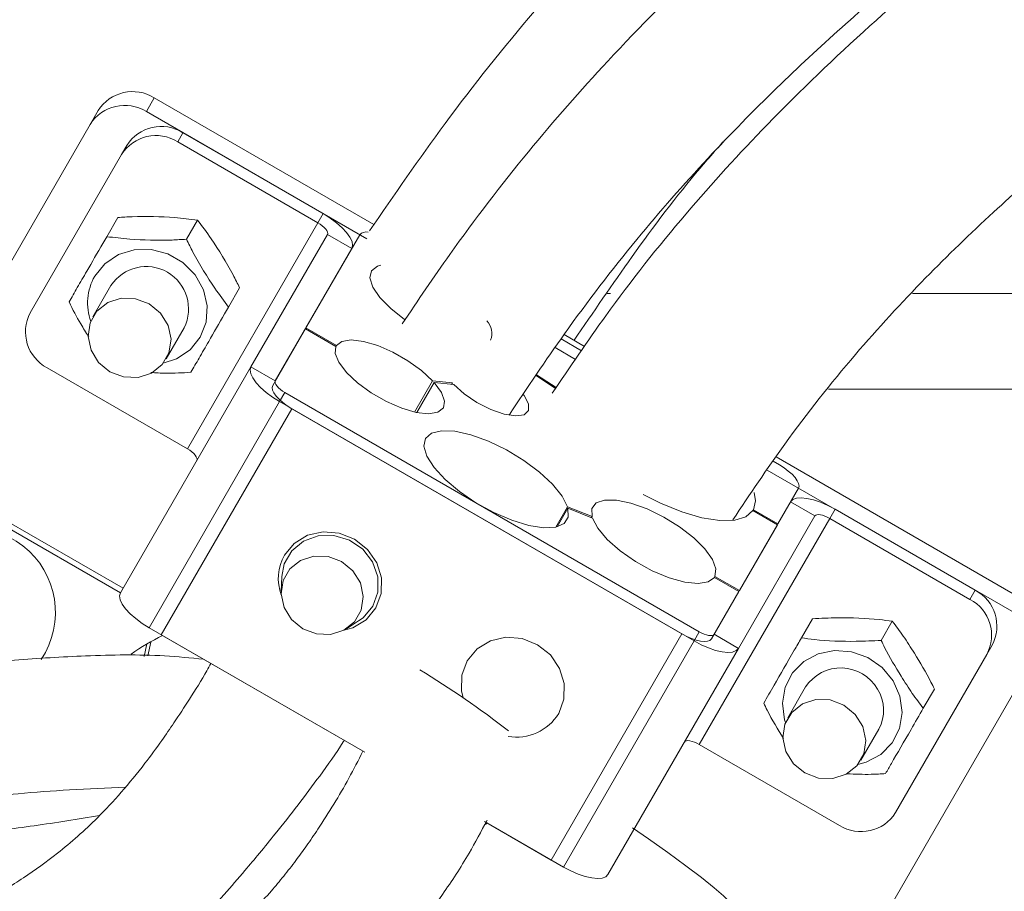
# Model space of a CAD drawing. Header units: millimetres. Extents: x 0 to 8410, y 0 to 5940.
# Tile 22 of 256: x 1279 to 1348, y 1627 to 1689. Entities that reach past the tile are written whole.
import ezdxf

# ---------------------------------------------------------------- set-up
doc = ezdxf.new("R2010")
doc.units = ezdxf.units.MM
doc.header["$LTSCALE"] = 10
doc.styles.add('SLDTEXTSTYLE0', font='TXT', dxfattribs={"width": 0.605})
doc.dimstyles.new('SLDDIMSTYLE0', dxfattribs={"dimtxt": 50, "dimasz": 50, "dimexe": 0, "dimexo": 0.0625, "dimgap": 12.5, "dimtad": 1, "dimtoh": 1, "dimdec": 1, "dimrnd": 1e-09, "dimzin": 12, "dimdsep": 46, "dimtxsty": 'SLDTEXTSTYLE0', "dimsah": 1, "dimcen": 0.09, "dimadec": 0, "dimazin": 0, "dimtfac": 1, "dimtofl": 0, "dimtmove": 0, "dimatfit": 3, "dimfxl": 0, "dimfrac": 2, "dimtolj": 1, "dimtzin": 12, "dimarcsym": 0})

# ---------------------------------------------------------------- blocks, each defined once
blk = doc.blocks.new('*D2')
at = {"color": 7, "linetype": 'Continuous', "lineweight": 0}
for p, q in [((1441.191, 1878.045), (1441.191, 1213.399)), ((1266.191, 1248.388), (1266.191, 1213.399)), ((1441.191, 1228.399), (1266.191, 1228.399))]:
    blk.add_line(p, q, dxfattribs=at)
for points in [[(1266.191, 1228.399), (1316.191, 1220.899), (1316.191, 1235.899)], [(1441.191, 1228.399), (1391.191, 1235.899), (1391.191, 1220.899)]]:
    blk.add_solid(points, dxfattribs=at)
at = {"color": 7, "linetype": 'Continuous', "lineweight": 0, "insert": (1296.403, 1292.852), "char_height": 50, "attachment_point": 1, "style": 'SLDTEXTSTYLE0'}
blk.add_mtext('175', dxfattribs=at)
blk = doc.blocks.new('*D8')
at = {"color": 7, "linetype": 'Continuous', "lineweight": 0}
for p, q in [((1441.191, 1878.045), (715.539, 1878.045)), ((730.539, 1878.045), (730.539, 1383.045)), ((1102.292, 1383.045), (715.539, 1383.045))]:
    blk.add_line(p, q, dxfattribs=at)
for points in [[(730.539, 1878.045), (723.039, 1828.045), (738.039, 1828.045)], [(730.539, 1383.045), (738.039, 1433.045), (723.039, 1433.045)]]:
    blk.add_solid(points, dxfattribs=at)
at = {"color": 7, "linetype": 'Continuous', "lineweight": 0, "insert": (666.086, 1573.257), "char_height": 50, "attachment_point": 1, "rotation": 90, "style": 'SLDTEXTSTYLE0'}
blk.add_mtext('495', dxfattribs=at)
blk = doc.blocks.new('*D9')
at = {"color": 7, "linetype": 'Continuous', "lineweight": 0}
for p, q in [((1441.191, 3305.045), (615.539, 3305.045)), ((630.539, 3305.045), (630.539, 1383.045)), ((1102.292, 1383.045), (615.539, 1383.045))]:
    blk.add_line(p, q, dxfattribs=at)
for points in [[(630.539, 3305.045), (623.039, 3255.045), (638.039, 3255.045)], [(630.539, 1383.045), (638.039, 1433.045), (623.039, 1433.045)]]:
    blk.add_solid(points, dxfattribs=at)
at = {"color": 7, "linetype": 'Continuous', "lineweight": 0, "insert": (566.086, 2267.661), "char_height": 50, "attachment_point": 1, "rotation": 90, "style": 'SLDTEXTSTYLE0'}
blk.add_mtext('1922', dxfattribs=at)

msp = doc.modelspace()

# ---------------------------------------------------------------- linework, layer by layer
at = {"color": 8, "linetype": 'Continuous', "lineweight": 0}
for p, q in [((1287.519414, 1682.878152), (1288.081324, 1683.851406)), ((1290.117491, 1681.378141), (1289.742883, 1680.729315)), ((1299.702175, 1674.979314), (1300.076783, 1675.628141)), ((1299.702175, 1674.979314), (1290.430337, 1658.920005)), ((1302.112948, 1673.154876), (1300.380897, 1674.154893)), ((1320.254993, 1669.954613), (1320.495915, 1669.954613)), ((1341.952648, 1669.954613), (1382.276025, 1669.954613)), ((1294.949103, 1664.746747), (1296.681153, 1663.74673)), ((1385.51477, 1663.163349), (1335.987482, 1663.163349)), ((1296.985268, 1662.273482), (1287.713431, 1646.214172)), ((1297.359874, 1662.922308), (1296.985268, 1662.273482)), ((1288.579455, 1645.714179), (1297.851294, 1661.773488)), ((1269.845312, 1658.265695), (1285.866782, 1649.01571)), ((1269.658009, 1657.941267), (1285.679478, 1648.691282)), ((1335.021917, 1654.154882), (1333.289865, 1655.154899)), ((1336.44985, 1654.628143), (1336.075242, 1653.979317)), ((1336.075242, 1653.979317), (1326.803405, 1637.920007)), ((1346.034538, 1648.229316), (1346.409138, 1648.878142)), ((1316.292267, 1629.714191), (1325.564109, 1645.773486)), ((1326.430131, 1645.273492), (1326.804738, 1645.922318)), ((1327.858068, 1645.746753), (1329.590116, 1644.746736)), ((1287.555354, 1645.06115), (1287.364822, 1644.177899)), ((1287.623307, 1644.212112), (1287.829332, 1645.176962)), ((1326.430131, 1645.273492), (1317.158293, 1629.214183))]:
    msp.add_line(p, q, dxfattribs=at)
at = {"color": 7, "linetype": 'Continuous', "lineweight": 0}
for p, q in [((1303.678915, 1674.846128), (1288.081324, 1683.851406)), ((1283.530561, 1681.969241), (1284.092473, 1682.942495)), ((1303.193197, 1673.828885), (1287.519414, 1682.878152)), ((1283.530561, 1681.969241), (1269.845312, 1658.265695)), ((1290.117491, 1681.378141), (1300.076783, 1675.628141)), ((1285.754032, 1679.820404), (1286.128638, 1680.46926)), ((1289.742883, 1680.729315), (1299.702175, 1674.979314)), ((1328.151937, 1680.307493), (1328.485858, 1680.728629)), ((1285.754032, 1679.820404), (1279.263745, 1668.578908)), ((1284.698006, 1673.991308), (1285.486445, 1675.35694)), ((1290.366407, 1673.809275), (1291.154846, 1675.174907)), ((1300.380897, 1674.154893), (1294.949103, 1664.746747)), ((1298.855979, 1667.513654), (1302.67486, 1674.12813)), ((1302.112948, 1673.154876), (1296.681153, 1663.74673)), ((1284.999013, 1670.512691), (1283.725351, 1668.306634)), ((1293.358259, 1668.991313), (1294.146698, 1670.356944)), ((1288.921503, 1665.306643), (1290.195165, 1667.51267)), ((1296.493851, 1663.422331), (1298.818517, 1667.448774)), ((1298.818517, 1667.448774), (1300.984565, 1666.198209)), ((1298.855979, 1667.513654), (1301.022027, 1666.263089)), ((1316.984899, 1666.731343), (1318.444386, 1665.888712)), ((1318.658166, 1666.197852), (1317.196809, 1667.041555)), ((1301.022027, 1666.263089), (1300.984565, 1666.198209)), ((1318.016827, 1665.270463), (1316.561084, 1666.110918)), ((1280.471045, 1664.670006), (1290.430337, 1658.920005)), ((1294.949103, 1664.746747), (1285.677263, 1648.687437)), ((1306.571409, 1661.537126), (1307.852048, 1663.755253)), ((1307.852048, 1663.755253), (1309.260219, 1663.602725)), ((1315.204859, 1664.125547), (1316.593207, 1663.211838)), ((1315.247565, 1664.188072), (1316.636279, 1663.274124)), ((1306.727711, 1661.502853), (1307.959873, 1663.637027)), ((1307.959873, 1663.637027), (1309.36804, 1663.484499)), ((1309.260219, 1663.602725), (1309.202321, 1663.50244)), ((1296.985268, 1662.273482), (1326.430131, 1645.273492)), ((1297.359874, 1662.922308), (1326.804738, 1645.922318)), ((1325.564109, 1645.773486), (1297.851294, 1661.773488)), ((1349.569131, 1648.351386), (1332.257461, 1658.346281)), ((1349.007215, 1647.378132), (1331.619751, 1657.416806)), ((1332.044888, 1658.036456), (1332.49433, 1657.776967)), ((1333.851773, 1656.128153), (1332.390804, 1653.597668)), ((1316.606037, 1653.361008), (1317.436017, 1654.798582)), ((1316.704292, 1653.38479), (1317.464553, 1654.701576)), ((1317.436017, 1654.798582), (1319.18662, 1654.104784)), ((1317.464553, 1654.701576), (1319.215156, 1654.007808)), ((1327.858068, 1645.746753), (1333.289865, 1655.154899)), ((1330.620747, 1654.533103), (1330.658208, 1654.597983)), ((1330.658208, 1654.597983), (1332.390804, 1653.597668)), ((1336.44985, 1654.628143), (1346.409138, 1648.878142)), ((1319.18662, 1654.104784), (1319.146369, 1654.035077)), ((1329.590116, 1644.746736), (1335.021917, 1654.154882)), ((1330.620747, 1654.533103), (1332.35335, 1653.532788)), ((1336.075242, 1653.979317), (1346.034538, 1648.229316)), ((1332.35335, 1653.532788), (1329.653356, 1648.856268)), ((1297.141267, 1649.84186), (1297.098562, 1648.816005)), ((1327.882979, 1649.791882), (1327.92044, 1649.856761)), ((1327.882979, 1649.791882), (1329.615895, 1648.791388)), ((1327.92044, 1649.856761), (1329.653356, 1648.856268)), ((1329.615895, 1648.791388), (1327.670764, 1645.422325)), ((1287.713431, 1646.214172), (1303.039435, 1637.365714)), ((1301.728587, 1646.142856), (1302.595656, 1646.692768)), ((1334.061455, 1645.491317), (1334.84989, 1646.856949)), ((1339.729857, 1645.309285), (1340.518292, 1646.674887)), ((1303.039435, 1637.365714), (1288.579455, 1645.714179)), ((1347.616445, 1644.96924), (1347.241837, 1644.320414)), ((1329.590116, 1644.746736), (1320.318282, 1628.687442)), ((1347.241837, 1644.320414), (1340.751547, 1633.078888)), ((1336.529266, 1619.765699), (1350.214515, 1643.469259)), ((1334.362458, 1642.012671), (1333.088796, 1639.806643)), ((1342.721704, 1640.491322), (1343.510147, 1641.856924)), ((1338.284951, 1636.806622), (1339.558612, 1639.01268)), ((1326.803405, 1637.920007), (1336.762693, 1632.170007)), ((1316.292267, 1629.714191), (1311.550863, 1632.451639)), ((1311.550863, 1632.451639), (1317.158293, 1629.214183))]:
    msp.add_line(p, q, dxfattribs=at)
at = {"color": 7, "linetype": 'Continuous', "lineweight": 0, "flags": 128}
for points in [[(1300.076783, 1675.628141), (1300.572846, 1675.316796), (1301.028252, 1674.98003), (1301.425498, 1674.630776), (1301.749319, 1674.282417), (1301.987275, 1673.948392), (1302.130215, 1673.641518), (1302.17265, 1673.373565), (1302.112948, 1673.154876)], [(1299.702175, 1674.979314), (1299.867529, 1674.875513), (1300.019331, 1674.763277), (1300.151747, 1674.64684), (1300.259687, 1674.53073), (1300.339006, 1674.419388), (1300.386652, 1674.317107), (1300.400797, 1674.227789), (1300.380897, 1674.154893)], [(1305.89173, 1668.085173), (1305.859633, 1668.107644), (1304.878142, 1668.881014), (1304.105628, 1669.669584), (1303.598653, 1670.415625), (1303.394329, 1671.064481), (1303.507618, 1671.568707), (1303.930227, 1671.891317), (1304.18887, 1671.965614)], [(1287.714202, 1669.215515), (1286.741733, 1669.583276), (1285.718812, 1669.616118), (1284.768814, 1669.310108), (1284.006327, 1668.702141), (1283.523315, 1667.86553), (1283.378038, 1666.901216), (1283.58802, 1665.925488), (1284.12793, 1665.056035), (1284.93265, 1664.397732), (1285.905119, 1664.029971), (1286.928041, 1663.997129), (1287.878038, 1664.303139), (1288.640527, 1664.911106), (1289.123537, 1665.747717), (1289.268814, 1666.712031), (1289.058834, 1667.687759), (1288.518922, 1668.557212), (1287.714202, 1669.215515)], [(1301.022027, 1666.263089), (1301.418654, 1666.555748), (1302.077088, 1666.653708), (1302.946541, 1666.54937), (1303.959943, 1666.25078), (1305.039134, 1665.781006), (1306.100868, 1665.176258), (1307.063252, 1664.483205), (1307.852048, 1663.755253)], [(1307.959873, 1663.637027), (1308.477372, 1662.928507), (1308.703158, 1662.307784), (1308.619253, 1661.824242), (1308.232337, 1661.516384), (1307.573214, 1661.408708), (1306.694347, 1661.509827), (1305.665702, 1661.811635), (1304.569166, 1662.290141), (1303.492024, 1662.907228), (1302.520025, 1663.613811), (1301.730543, 1664.353594), (1301.186427, 1665.067747), (1300.930992, 1665.699378), (1300.984565, 1666.198209)], [(1294.949103, 1664.746747), (1294.8894, 1664.528057), (1294.931836, 1664.260105), (1295.074778, 1663.95323), (1295.31273, 1663.619206), (1295.636553, 1663.270846), (1296.033801, 1662.921593), (1296.489205, 1662.584827), (1296.985268, 1662.273482)], [(1296.681153, 1663.74673), (1296.661252, 1663.673833), (1296.675397, 1663.584516), (1296.723045, 1663.482234), (1296.802362, 1663.370893), (1296.910303, 1663.254783), (1297.04272, 1663.138345), (1297.194522, 1663.02611), (1297.359874, 1662.922308)], [(1297.851294, 1661.773488), (1297.520585, 1661.981032), (1297.216982, 1662.205562), (1296.952151, 1662.438408), (1296.736268, 1662.670627), (1296.577632, 1662.89331), (1296.482339, 1663.097903), (1296.454048, 1663.276509), (1296.493851, 1663.422331)], [(1314.303379, 1662.778661), (1314.361527, 1662.701503), (1314.676642, 1662.108049), (1314.675562, 1661.639765), (1314.358402, 1661.346421), (1313.758891, 1661.259279), (1312.940802, 1661.387548), (1311.991148, 1661.717609), (1311.010938, 1662.214384), (1310.104426, 1662.824974), (1309.36804, 1663.484499)], [(1317.464553, 1654.701576), (1317.489538, 1654.078558), (1317.196905, 1653.622136), (1316.604849, 1653.36074), (1315.750155, 1653.310612), (1314.685948, 1653.474823), (1313.478365, 1653.843209), (1312.202457, 1654.392883), (1310.937524, 1655.089632), (1309.762176, 1655.890212), (1308.749467, 1656.744823), (1307.962328, 1657.600358), (1307.449683, 1658.40368), (1307.243395, 1659.104839), (1307.356283, 1659.660235), (1307.781331, 1660.035387), (1308.49212, 1660.206959), (1309.44448, 1660.164312), (1310.579218, 1659.910068), (1311.825812, 1659.460053), (1313.106786, 1658.842221), (1314.342532, 1658.094958), (1315.456245, 1657.264725), (1316.378709, 1656.40311), (1317.052591, 1655.563668), (1317.436017, 1654.798582)], [(1290.430337, 1658.920005), (1290.595692, 1658.816233), (1290.747493, 1658.703968), (1290.879909, 1658.58756), (1290.987849, 1658.471421), (1291.067168, 1658.360079), (1291.114814, 1658.257798), (1291.128959, 1658.16848), (1291.109059, 1658.095584)], [(1332.49433, 1657.776967), (1332.825038, 1657.569424), (1333.128642, 1657.344893), (1333.393473, 1657.112047), (1333.609354, 1656.879828), (1333.767991, 1656.657145), (1333.863284, 1656.452552), (1333.891574, 1656.273946), (1333.851773, 1656.128153)], [(1319.18662, 1654.104784), (1319.177154, 1654.672876), (1319.480114, 1655.073956), (1320.073966, 1655.279562), (1320.9165, 1655.275062), (1321.94782, 1655.060813), (1323.094629, 1654.651985), (1324.275397, 1654.077664), (1325.406197, 1653.378681), (1326.406654, 1652.604714), (1327.20565, 1651.81081), (1327.746387, 1651.053354), (1327.990435, 1650.3862), (1327.92044, 1649.856761)], [(1330.620747, 1654.533103), (1330.120291, 1654.083774), (1329.320352, 1653.844372), (1328.258823, 1653.826252), (1326.985992, 1654.030249), (1325.56216, 1654.446736), (1324.054774, 1655.055925), (1322.828855, 1655.667171)], [(1330.695521, 1655.814961), (1330.797773, 1655.233816), (1330.658208, 1654.597983)], [(1333.289865, 1655.154899), (1333.449405, 1655.315921), (1333.702665, 1655.413166), (1334.0399, 1655.442789), (1334.448155, 1655.403748), (1334.911737, 1655.297473), (1335.412834, 1655.128077), (1335.932191, 1654.902086), (1336.44985, 1654.628143)], [(1327.882979, 1649.791882), (1327.448215, 1649.462119), (1326.727033, 1649.343863), (1325.772732, 1649.445787), (1324.655834, 1649.76041), (1323.458876, 1650.264457), (1322.270308, 1650.920704), (1321.17797, 1651.680634), (1320.262581, 1652.488098), (1319.591783, 1653.283403), (1319.215156, 1654.007808)], [(1335.021917, 1654.154882), (1335.075099, 1654.208556), (1335.159514, 1654.240981), (1335.271928, 1654.250846), (1335.408013, 1654.237822), (1335.562538, 1654.202417), (1335.729573, 1654.145941), (1335.902687, 1654.070601), (1336.075242, 1653.979317)], [(1303.60768, 1647.743836), (1303.970296, 1648.751185), (1303.965151, 1649.838999), (1303.592801, 1650.889442), (1302.893601, 1651.788607), (1301.943317, 1652.439133), (1300.844923, 1652.770475), (1299.717456, 1652.746752), (1298.683084, 1652.370498), (1297.853909, 1651.682541), (1297.319775, 1650.757388), (1297.141267, 1649.84186)], [(1297.328995, 1651.368842), (1298.025161, 1652.207539), (1298.971079, 1652.780637), (1300.074153, 1653.03199), (1301.226411, 1652.93698), (1302.31506, 1652.504966), (1303.233534, 1651.778177), (1303.891931, 1650.827781), (1304.225799, 1649.746821), (1304.202452, 1648.641095), (1303.824186, 1647.618845), (1303.128019, 1646.780119), (1302.182104, 1646.20705), (1301.487509, 1646.006808)], [(1301.392022, 1650.90619), (1300.428945, 1651.270405), (1299.415905, 1651.302949), (1298.475087, 1650.999889), (1297.719966, 1650.397793), (1297.241619, 1649.569258), (1297.097746, 1648.614243), (1297.305697, 1647.647962), (1297.840394, 1646.786913), (1298.637342, 1646.134958), (1299.600415, 1645.770744), (1300.613455, 1645.738229), (1301.554274, 1646.041289), (1302.309397, 1646.643386), (1302.787743, 1647.47189), (1302.931614, 1648.426905), (1302.723665, 1649.393216), (1302.188966, 1650.254265), (1301.392022, 1650.90619)], [(1285.677263, 1648.687437), (1285.617562, 1648.468748), (1285.659997, 1648.200825), (1285.802938, 1647.893921), (1286.040893, 1647.559896), (1286.364715, 1647.211567), (1286.761962, 1646.862284), (1287.217367, 1646.525517), (1287.713431, 1646.214172)], [(1302.595656, 1646.692768), (1302.916597, 1646.92612), (1303.60768, 1647.743836)], [(1310.029197, 1641.230449), (1309.917766, 1641.740844), (1309.941109, 1642.84657), (1310.319375, 1643.868849), (1311.015542, 1644.707546), (1311.961457, 1645.280645), (1313.064534, 1645.531968), (1314.216792, 1645.436988), (1315.305441, 1645.004943), (1316.223916, 1644.278184), (1316.882312, 1643.327788), (1317.21618, 1642.246828), (1317.192834, 1641.141102), (1316.814568, 1640.118823), (1316.814568, 1640.118823)], [(1327.670764, 1645.422325), (1327.5644, 1645.314947), (1327.395566, 1645.250127), (1327.170741, 1645.230368), (1326.898571, 1645.256415), (1326.589517, 1645.327255), (1326.255448, 1645.440176), (1325.909212, 1645.590857), (1325.564109, 1645.773486)], [(1326.804738, 1645.922318), (1326.97729, 1645.831004), (1327.150412, 1645.755664), (1327.317443, 1645.699218), (1327.471971, 1645.663783), (1327.608056, 1645.65076), (1327.720467, 1645.660654), (1327.804886, 1645.693049), (1327.858068, 1645.746753)], [(1326.430131, 1645.273492), (1326.94779, 1644.999549), (1327.467147, 1644.773528), (1327.968243, 1644.604162), (1328.43183, 1644.497887), (1328.840081, 1644.458816), (1329.177316, 1644.488469), (1329.430576, 1644.585684), (1329.590116, 1644.746736)], [(1337.077651, 1640.715525), (1336.105179, 1641.083285), (1335.082259, 1641.116128), (1334.132265, 1640.810117), (1333.369773, 1640.20215), (1332.886767, 1639.365539), (1332.741488, 1638.401225), (1332.951467, 1637.425497), (1333.491381, 1636.556044), (1334.296096, 1635.897741), (1335.268568, 1635.52998), (1336.291488, 1635.497138), (1337.241489, 1635.803148), (1338.003974, 1636.411116), (1338.486988, 1637.247727), (1338.632259, 1638.21204), (1338.42228, 1639.187768), (1337.882373, 1640.057221), (1337.077651, 1640.715525)], [(1325.750075, 1638.095603), (1325.803257, 1638.149277), (1325.887676, 1638.181672), (1326.000087, 1638.191566), (1326.136172, 1638.178542), (1326.2907, 1638.143108), (1326.457731, 1638.086662), (1326.630853, 1638.011322), (1326.803405, 1637.920007)], [(1322.068412, 1631.998256), (1323.205002, 1631.215647), (1324.582323, 1630.241156), (1325.854864, 1629.310906), (1326.967016, 1628.465563), (1327.870168, 1627.742052), (1328.52485, 1627.172023), (1328.902449, 1626.780376), (1328.986462, 1626.584217), (1328.984771, 1626.581937)], [(1317.158293, 1629.214183), (1317.675952, 1628.940255), (1318.195306, 1628.714249), (1318.696406, 1628.544852), (1319.159992, 1628.438592), (1319.568246, 1628.399521), (1319.905478, 1628.429175), (1320.158735, 1628.52639), (1320.318282, 1628.687442)]]:
    msp.add_lwpolyline(points, dxfattribs=at)
at = {"color": 8, "linetype": 'Continuous', "lineweight": 0, "flags": 128}
for points in [[(1283.847088, 1671.17773), (1284.564543, 1672.069594), (1285.527676, 1672.713831), (1286.658462, 1673.058197), (1287.865288, 1673.074827), (1289.050387, 1672.762349), (1290.117748, 1672.146097), (1290.980901, 1671.276018), (1291.569916, 1670.222566), (1291.837077, 1669.071093), (1291.760741, 1667.914883), (1291.347088, 1666.847602), (1290.629635, 1665.955737), (1289.6665, 1665.31153), (1288.712446, 1664.998308)], [(1332.926307, 1639.471427), (1332.861263, 1639.680252), (1332.707558, 1640.843824), (1332.898397, 1641.980604), (1333.418336, 1642.998442), (1334.225234, 1643.814907), (1335.253734, 1644.363836), (1336.42051, 1644.600764), (1337.631035, 1644.506499), (1338.787246, 1644.088701), (1339.795459, 1643.381164), (1340.574007, 1642.441258), (1341.059815, 1641.345099), (1341.21352, 1640.181527), (1341.022674, 1639.044747), (1340.502743, 1638.026908), (1339.695837, 1637.210444), (1338.667337, 1636.661515), (1338.075895, 1636.498288)]]:
    msp.add_lwpolyline(points, dxfattribs=at)
at = {"color": 7, "linetype": 'Continuous', "lineweight": 0}
for centre, radius, start, end in [((1286.542656, 1681.39681), 2.896988, 57.9183925, 147.7544414), ((1285.980746, 1680.423552), 2.896992, 57.91843029, 147.75439202), ((1288.204216, 1678.274719), 2.896988, 57.9183925, 147.7544414), ((1288.578812, 1678.92354), 2.896999, 57.91825233, 147.75375608), ((1303.142534, 1673.68175), 0.64651, 78.79870013, 136.33458521), ((1287.511177, 1668.863878), 3.004922, 333.27781937, 146.72183201), ((1281.827437, 1667.229834), 2.896984, 152.24561439, 242.0819546), ((1310.715136, 1667.118324), 1.349245, 339.16733765, 42.0211296), ((1275.058246, 1647.294765), 6, 326.22076042, 223.73562278), ((1300.272036, 1649.708027), 3.379318, 150.5631226, 200.23530861), ((1345.052748, 1646.318311), 2.896987, 332.24572588, 62.08201759), ((1344.678124, 1645.669482), 2.897001, 332.24592446, 62.08161961), ((1297.23997, 1628.714638), 19, 116.84293705, 124.65338088), ((1274.781207, 1589.800676), 62.358087, 51.91001755, 58.95278698), ((1336.862792, 1640.359792), 2.997278, 29.78868862, 146.53276592), ((1337.153785, 1640.352135), 2.752696, 330.88280978, 32.9376601), ((1313.82782, 1641.93325), 3.494683, 259.96755366, 328.72162592), ((1338.301374, 1634.624602), 2.896995, 237.91814496, 327.75385186)]:
    msp.add_arc(centre, radius, start, end, dxfattribs=at)
at = {"color": 8, "linetype": 'Continuous', "lineweight": 0}
msp.add_arc((1287.231193, 1669.261985), 3.888734, 150.48575602, 199.38251798, dxfattribs=at)
at = {"color": 7, "linetype": 'Continuous', "lineweight": 0}
for points, knots in [([(1425.192881, 2022.468969), (1425.032247, 2019.781586), (1424.72652, 2014.666845), (1424.331613, 2007.344701), (1424.037654, 2000.747639), (1423.841476, 1994.886628), (1423.725264, 1989.837388), (1423.663757, 1985.657173), (1423.636384, 1982.322078), (1423.627328, 1979.509342), (1423.63279, 1974.428017), (1423.722151, 1966.400376), (1423.98203, 1955.492453), (1424.362648, 1943.950473), (1424.821458, 1932.21601), (1425.332897, 1920.313282), (1425.781476, 1910.030845), (1426.126877, 1901.595316), (1426.369936, 1895.177724), (1426.565932, 1889.447929), (1426.733311, 1883.920524), (1426.8843, 1878.03459), (1427.01435, 1871.383298), (1427.098524, 1864.167003), (1427.10931, 1856.961351), (1427.038894, 1849.979569), (1426.887718, 1843.327468), (1426.652567, 1836.985776), (1426.348229, 1831.157729), (1425.998182, 1825.961762), (1425.574533, 1820.797725), (1425.019895, 1815.165179), (1424.2438, 1808.689333), (1423.249468, 1801.919874), (1422.086297, 1795.386685), (1420.840264, 1789.48701), (1419.522667, 1784.105668), (1418.119797, 1779.086038), (1416.594253, 1774.265244), (1414.589149, 1768.620592), (1411.88959, 1762.017317), (1408.226599, 1754.457577), (1404.468598, 1748.029847), (1401.029635, 1742.978309), (1398.326228, 1739.393133), (1395.650821, 1736.140366), (1392.461216, 1732.567316), (1388.836477, 1728.892649), (1385.154833, 1725.50899), (1381.826865, 1722.638828), (1378.42428, 1719.842045), (1374.444472, 1716.709091), (1369.809186, 1713.185073), (1364.446211, 1709.195843), (1358.595021, 1704.859338), (1352.304696, 1700.10009), (1345.695427, 1694.867189), (1338.652303, 1688.838312), (1331.915963, 1682.390073), (1325.645307, 1675.516983), (1320.575685, 1669.110166), (1317.606535, 1664.718508), (1316.355131, 1662.867561)], [0, 0, 0, 0, 0.019989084, 0.038044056, 0.054246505, 0.06858257, 0.080943, 0.091012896, 0.098917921, 0.105085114, 0.111322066, 0.135550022, 0.162756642, 0.189421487, 0.218009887, 0.24643563, 0.274197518, 0.291210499, 0.30650213, 0.319912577, 0.332050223, 0.345931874, 0.361932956, 0.37958959, 0.397594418, 0.41362226, 0.429789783, 0.445549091, 0.459481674, 0.472080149, 0.483388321, 0.497221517, 0.513424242, 0.53121485, 0.547633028, 0.562544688, 0.576062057, 0.589012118, 0.601706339, 0.614316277, 0.634638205, 0.656739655, 0.680077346, 0.693691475, 0.705620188, 0.716076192, 0.727513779, 0.744014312, 0.757382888, 0.767440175, 0.778812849, 0.792006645, 0.807077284, 0.824218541, 0.844004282, 0.863690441, 0.885544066, 0.909608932, 0.935967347, 0.958390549, 0.982462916, 1, 1, 1, 1]), ([(1329.191904, 1653.878108), (1330.40011, 1655.68528), (1333.107222, 1659.734438), (1337.664093, 1665.486937), (1342.672889, 1670.937063), (1347.512449, 1675.610159), (1352.232757, 1679.778196), (1356.726271, 1683.476391), (1360.884451, 1686.729024), (1364.437013, 1689.423469), (1367.529428, 1691.728984), (1371.342045, 1694.546515), (1376.184657, 1698.10931), (1381.541934, 1702.121594), (1386.453127, 1705.940947), (1390.888356, 1709.55391), (1395.373302, 1713.442833), (1399.783311, 1717.585647), (1403.653545, 1721.579011), (1406.847074, 1725.161226), (1409.500777, 1728.345875), (1412.133815, 1731.719486), (1414.981781, 1735.654151), (1418.257171, 1740.607355), (1421.64749, 1746.360109), (1424.895567, 1752.659974), (1427.794592, 1759.093612), (1430.339207, 1765.604274), (1432.605201, 1772.33089), (1434.605927, 1779.267575), (1436.442038, 1786.807252), (1438.138417, 1795.210643), (1439.401591, 1803.040261), (1440.316064, 1809.970373), (1440.921351, 1815.379528), (1441.387258, 1820.310295), (1441.720764, 1824.44729), (1441.951108, 1827.741346), (1442.114037, 1830.367215), (1442.266976, 1833.097393), (1442.432153, 1836.48505), (1442.605845, 1840.898564), (1442.756793, 1846.10663), (1442.856482, 1851.622007), (1442.903505, 1857.331165), (1442.900606, 1863.128596), (1442.844249, 1869.396993), (1442.729592, 1876.071485), (1442.578972, 1882.219142), (1442.427159, 1887.363721), (1442.3056, 1891.094893), (1442.205126, 1893.994128), (1442.116536, 1896.451501), (1441.984838, 1899.987585), (1441.781647, 1905.175574), (1441.485801, 1912.337605), (1441.129888, 1920.678674), (1440.721379, 1930.208176), (1440.282933, 1940.880244), (1439.951329, 1950.107473), (1439.739489, 1957.315302), (1439.624814, 1961.935636), (1439.544364, 1965.908856), (1439.49188, 1969.207246), (1439.460035, 1971.849837), (1439.441755, 1973.933248), (1439.429575, 1975.935935), (1439.422131, 1978.445329), (1439.429138, 1981.941687), (1439.469776, 1986.500428), (1439.568177, 1992.048093), (1439.752992, 1998.493078), (1440.054493, 2005.747793), (1440.478062, 2013.783804), (1440.812686, 2019.386038), (1440.988678, 2022.332475)], [0, 0, 0, 0, 0.016996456, 0.038082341, 0.057234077, 0.074593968, 0.090235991, 0.105868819, 0.119360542, 0.130702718, 0.139969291, 0.148813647, 0.166817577, 0.185652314, 0.199613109, 0.214100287, 0.229194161, 0.244913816, 0.260489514, 0.272017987, 0.281931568, 0.292403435, 0.304883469, 0.319168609, 0.337727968, 0.355558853, 0.372514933, 0.390355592, 0.407254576, 0.424702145, 0.443041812, 0.463581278, 0.486599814, 0.500039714, 0.513647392, 0.525486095, 0.535348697, 0.543183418, 0.548951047, 0.554020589, 0.5625688, 0.572972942, 0.585260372, 0.599361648, 0.611853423, 0.625424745, 0.640075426, 0.655800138, 0.672144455, 0.683047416, 0.691729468, 0.698188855, 0.703277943, 0.708873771, 0.722855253, 0.73945655, 0.75880058, 0.780992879, 0.805887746, 0.833254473, 0.845475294, 0.856379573, 0.865674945, 0.873402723, 0.879600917, 0.884302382, 0.888103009, 0.893721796, 0.901976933, 0.912770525, 0.925966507, 0.941386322, 0.958859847, 0.978362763, 1, 1, 1, 1]), ([(1423.67192, 1973.102674), (1423.549282, 1969.971665), (1423.283598, 1963.188609), (1422.817852, 1952.778476), (1422.297233, 1941.642686), (1421.756433, 1930.329127), (1421.224668, 1918.859703), (1420.775738, 1908.962896), (1420.400951, 1900.859571), (1420.110421, 1894.720213), (1419.84261, 1889.218188), (1419.573842, 1883.858131), (1419.274947, 1878.099561), (1418.921793, 1871.589233), (1418.518496, 1864.545949), (1418.09667, 1857.764487), (1417.664648, 1851.443664), (1417.228977, 1845.640585), (1416.762681, 1840.032061), (1416.283246, 1834.831817), (1415.814405, 1830.215638), (1415.350699, 1826.031721), (1414.843157, 1821.808892), (1414.145871, 1816.502378), (1413.169681, 1809.948026), (1411.888419, 1802.646239), (1410.430816, 1795.654303), (1408.857672, 1789.276509), (1407.174967, 1783.413569), (1405.357844, 1777.915869), (1403.34176, 1772.54533), (1401.040024, 1767.102359), (1398.369603, 1761.486599), (1395.266747, 1755.785446), (1392.0886, 1750.740158), (1389.098862, 1746.566942), (1386.452534, 1743.214388), (1383.649596, 1739.962928), (1380.768278, 1736.916115), (1378.020378, 1734.245068), (1375.782115, 1732.199839), (1373.835973, 1730.497316), (1371.95991, 1728.910338), (1369.920934, 1727.238124), (1367.656306, 1725.433557), (1364.801217, 1723.216051), (1361.265885, 1720.539888), (1356.929655, 1717.319027), (1352.042421, 1713.709719), (1346.57453, 1709.625193), (1340.554375, 1704.97819), (1334.046407, 1699.651202), (1327.152219, 1693.48982), (1320.578698, 1686.906285), (1314.463406, 1679.922293), (1309.643347, 1673.646611), (1306.819272, 1669.456958), (1305.705614, 1667.804793)], [0, 0, 0, 0, 0.026223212, 0.0568103, 0.086818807, 0.118930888, 0.150804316, 0.181952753, 0.200916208, 0.217892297, 0.232767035, 0.246450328, 0.262252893, 0.280432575, 0.300355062, 0.320603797, 0.336667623, 0.352836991, 0.368857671, 0.383392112, 0.396258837, 0.40749966, 0.418507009, 0.431795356, 0.452308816, 0.474160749, 0.494344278, 0.512887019, 0.530194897, 0.546690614, 0.562911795, 0.580055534, 0.598424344, 0.617614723, 0.637470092, 0.651490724, 0.663524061, 0.675816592, 0.690110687, 0.701349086, 0.710482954, 0.717584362, 0.724771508, 0.732713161, 0.741433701, 0.750957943, 0.765411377, 0.781556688, 0.799872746, 0.820511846, 0.843546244, 0.869043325, 0.897080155, 0.927767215, 0.953851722, 0.981801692, 1, 1, 1, 1]), ([(1313.288256, 1661.319837), (1314.585303, 1663.258818), (1317.445984, 1667.535307), (1322.135803, 1673.654531), (1327.216729, 1679.443182), (1332.117395, 1684.429335), (1336.905833, 1688.884772), (1341.488541, 1692.841619), (1345.775159, 1696.327374), (1349.496744, 1699.23185), (1352.632095, 1701.615367), (1356.15849, 1704.254475), (1360.422586, 1707.401844), (1366.102644, 1711.590295), (1372.509483, 1716.426046), (1379.557601, 1722.105233), (1385.395706, 1727.415919), (1389.768856, 1731.951228), (1392.631252, 1735.178248), (1395.198697, 1738.297431), (1397.78083, 1741.674202), (1400.894889, 1746.113529), (1404.286147, 1751.555828), (1407.632547, 1757.730662), (1410.621307, 1764.038829), (1413.244568, 1770.367778), (1415.569734, 1776.833831), (1417.614602, 1783.429861), (1419.509105, 1790.606219), (1421.295967, 1798.673718), (1422.866251, 1807.304379), (1424.145604, 1815.817106), (1425.074847, 1823.138782), (1425.702067, 1828.780874), (1426.140335, 1833.11169), (1426.464315, 1836.511002), (1426.653233, 1838.707954), (1426.735196, 1839.661107)], [0, 0, 0, 0, 0.033109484, 0.073024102, 0.109323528, 0.142237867, 0.17192607, 0.201695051, 0.227587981, 0.249679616, 0.268032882, 0.282856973, 0.311419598, 0.342093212, 0.381146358, 0.422905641, 0.467412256, 0.489951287, 0.509672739, 0.526700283, 0.54528305, 0.56771466, 0.600524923, 0.632128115, 0.662338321, 0.694060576, 0.723478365, 0.753571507, 0.785173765, 0.820856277, 0.861330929, 0.898944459, 0.931990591, 0.956287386, 0.971810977, 0.987770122, 1, 1, 1, 1]), ([(1410.555754, 1796.46726), (1410.030807, 1794.722602), (1408.902258, 1790.971876), (1406.971632, 1785.563021), (1404.823, 1780.222776), (1402.458607, 1775.049226), (1399.721505, 1769.777388), (1396.517547, 1764.418268), (1393.528795, 1760.10916), (1391.104396, 1756.971389), (1389.514782, 1755.036248), (1388.03815, 1753.322583), (1386.413515, 1751.519838), (1384.366166, 1749.36513), (1381.568632, 1746.597586), (1378.358439, 1743.655731), (1375.161332, 1740.925099), (1372.483512, 1738.73334), (1369.990005, 1736.749304), (1367.309149, 1734.665355), (1364.054461, 1732.184113), (1360.160857, 1729.260652), (1355.572846, 1725.837664), (1350.459869, 1721.999302), (1345.06319, 1717.860017), (1339.440017, 1713.384957), (1333.652769, 1708.539109), (1327.565365, 1703.080859), (1321.262213, 1696.907564), (1314.855609, 1689.896647), (1308.821949, 1682.33028), (1305.129407, 1676.964684), (1303.362977, 1674.397901)], [0, 0, 0, 0, 0.03146879, 0.067652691, 0.100048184, 0.132294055, 0.167960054, 0.205295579, 0.24317774, 0.261393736, 0.27621004, 0.288037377, 0.301995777, 0.319733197, 0.341439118, 0.372905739, 0.398553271, 0.417905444, 0.435989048, 0.456572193, 0.479770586, 0.51062987, 0.545495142, 0.584571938, 0.628033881, 0.670675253, 0.717048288, 0.767263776, 0.821445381, 0.879765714, 0.942482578, 1, 1, 1, 1]), ([(1327.88736, 1680.037722), (1327.543755, 1679.644419), (1325.462022, 1677.26159), (1322.122253, 1672.790351), (1319.270619, 1668.623407), (1317.907344, 1666.631326)], [0, 0, 0, 0, 0.093528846, 0.566645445, 1, 1, 1, 1]), ([(1291.154846, 1675.174907), (1290.615898, 1675.23719), (1289.150663, 1675.406517), (1287.178565, 1675.459454), (1285.827031, 1675.377573), (1285.486445, 1675.35694)], [0, 0, 0, 0, 0.303240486, 0.824416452, 1, 1, 1, 1]), ([(1291.154846, 1675.174907), (1291.478267, 1674.739304), (1292.35754, 1673.555044), (1293.389422, 1671.873619), (1293.994274, 1670.662219), (1294.146698, 1670.356944)], [0, 0, 0, 0, 0.303242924, 0.824416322, 1, 1, 1, 1]), ([(1282.021457, 1669.355408), (1282.212241, 1669.685854), (1282.601782, 1670.360555), (1283.417504, 1671.773422), (1284.118012, 1672.986756), (1284.605333, 1673.830798), (1284.698006, 1673.991308)], [0, 0, 0, 0, 0.244942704, 0.500121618, 0.904938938, 1, 1, 1, 1]), ([(1284.698006, 1673.991308), (1285.236955, 1673.929025), (1286.702188, 1673.759698), (1288.674286, 1673.706761), (1290.02582, 1673.788641), (1290.366407, 1673.809275)], [0, 0, 0, 0, 0.303240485, 0.824416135, 1, 1, 1, 1]), ([(1293.358259, 1668.991313), (1293.034839, 1669.426916), (1292.155568, 1670.611177), (1291.123683, 1672.2926), (1290.518831, 1673.504001), (1290.366407, 1673.809275)], [0, 0, 0, 0, 0.303242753, 0.82441632, 1, 1, 1, 1]), ([(1282.021457, 1669.355408), (1282.289483, 1668.823282), (1282.720489, 1667.967585), (1283.227519, 1667.194696), (1283.419246, 1666.902438)], [0, 0, 0, 0, 0.621862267, 1, 1, 1, 1]), ([(1290.68171, 1664.355412), (1290.872495, 1664.685858), (1291.262038, 1665.360559), (1292.077755, 1666.773428), (1292.778268, 1667.986759), (1293.265586, 1668.830803), (1293.358259, 1668.991313)], [0, 0, 0, 0, 0.24494284, 0.500121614, 0.904939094, 1, 1, 1, 1]), ([(1290.68171, 1664.355412), (1290.08692, 1664.321617), (1289.119184, 1664.266632), (1288.185548, 1664.320196), (1287.825744, 1664.340839)], [0, 0, 0, 0, 0.614621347, 1, 1, 1, 1]), ([(1334.84989, 1646.856949), (1335.439837, 1646.882986), (1337.043713, 1646.953773), (1339.004002, 1646.880392), (1340.213498, 1646.71625), (1340.518292, 1646.674887)], [0, 0, 0, 0, 0.303241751, 0.824416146, 1, 1, 1, 1]), ([(1340.518292, 1646.674887), (1340.781844, 1646.329851), (1341.319963, 1645.625358), (1342.241158, 1644.156713), (1343.00902, 1642.896225), (1343.430073, 1642.022993), (1343.510147, 1641.856924)], [0, 0, 0, 0, 0.244941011, 0.500119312, 0.904934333, 1, 1, 1, 1]), ([(1331.384901, 1640.855387), (1331.625929, 1641.272855), (1332.281208, 1642.407819), (1333.215536, 1644.026118), (1333.891189, 1645.196403), (1334.061455, 1645.491317)], [0, 0, 0, 0, 0.3032408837, 0.824415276, 1, 1, 1, 1]), ([(1339.729857, 1645.309285), (1339.139909, 1645.283249), (1337.536035, 1645.212466), (1335.575744, 1645.285809), (1334.366249, 1645.449953), (1334.061455, 1645.491317)], [0, 0, 0, 0, 0.303241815, 0.824416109, 1, 1, 1, 1]), ([(1342.721704, 1640.491322), (1342.458155, 1640.836358), (1341.920041, 1641.540852), (1340.998845, 1643.009495), (1340.230983, 1644.269983), (1339.809931, 1645.143216), (1339.729857, 1645.309285)], [0, 0, 0, 0, 0.244940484, 0.500118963, 0.904934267, 1, 1, 1, 1]), ([(1291.58411, 1643.979445), (1290.662581, 1644.068801), (1287.879451, 1644.338665), (1283.387549, 1644.25635), (1278.340745, 1643.950602), (1273.935538, 1643.5496), (1270.310431, 1643.175833), (1267.54037, 1642.884045), (1264.386087, 1642.557611), (1260.273231, 1642.15396), (1254.624782, 1641.687068), (1248.038638, 1641.298754), (1241.886737, 1641.130553), (1236.342717, 1641.067844), (1231.640061, 1641.05538), (1226.522016, 1641.072229), (1220.938402, 1641.108802), (1214.811485, 1641.156202), (1208.063594, 1641.205723), (1200.616366, 1641.249063), (1192.399774, 1641.280779), (1183.405415, 1641.295712), (1173.743027, 1641.291354), (1163.659633, 1641.274088), (1153.447968, 1641.251553), (1143.406908, 1641.23218), (1133.816585, 1641.217084), (1124.966378, 1641.199577), (1116.917627, 1641.175232), (1109.657652, 1641.142313), (1103.210082, 1641.112589), (1097.584223, 1641.094626), (1092.769992, 1641.098548), (1088.749082, 1641.117496), (1085.517069, 1641.144631), (1083.067511, 1641.160029), (1081.30636, 1641.157708), (1080.105859, 1641.132604), (1079.331746, 1641.085929), (1078.918057, 1641.001194), (1078.732734, 1640.939443), (1078.735926, 1640.877406), (1078.73613, 1640.873447)], [0, 0, 0, 0, 0.009225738, 0.027862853, 0.044633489, 0.059522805, 0.071656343, 0.080675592, 0.087061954, 0.10300984, 0.121530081, 0.143097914, 0.168292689, 0.182540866, 0.198146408, 0.215151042, 0.233903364, 0.254774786, 0.278146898, 0.304407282, 0.333954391, 0.367150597, 0.403688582, 0.442773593, 0.483682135, 0.525769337, 0.568416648, 0.611046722, 0.653228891, 0.694535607, 0.734567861, 0.772903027, 0.809143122, 0.843288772, 0.875248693, 0.903569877, 0.928386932, 0.950069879, 0.968920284, 0.985182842, 0.999054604, 1, 1, 1, 1]), ([(1292.105358, 1643.678501), (1292.010587, 1643.505479), (1291.541675, 1642.649392), (1290.645213, 1641.234239), (1289.569019, 1639.586692), (1288.518488, 1638.058889), (1287.292864, 1636.386901), (1285.778239, 1634.531041), (1284.172044, 1632.816346), (1282.653515, 1631.39256), (1280.92147, 1629.9457), (1278.771085, 1628.391773), (1276.388979, 1626.953851), (1274.261025, 1625.860957), (1271.799734, 1624.747442), (1268.659856, 1623.572529), (1264.615377, 1622.42906), (1260.64619, 1621.598232), (1257.082914, 1621.038762), (1253.923644, 1620.647953), (1250.871531, 1620.354441), (1247.588512, 1620.122637), (1244.024936, 1619.95485), (1240.179057, 1619.847658), (1236.008071, 1619.795881), (1231.442352, 1619.791416), (1226.363369, 1619.825473), (1221.151711, 1619.882553), (1215.804628, 1619.94735), (1210.323073, 1620.011382), (1204.260425, 1620.071539), (1197.785831, 1620.119412), (1190.867319, 1620.153095), (1183.505056, 1620.17007), (1175.544325, 1620.168237), (1167.114144, 1620.149648), (1157.709007, 1620.12045), (1147.680509, 1620.088124), (1137.430896, 1620.068748), (1127.957114, 1620.05506), (1119.111725, 1620.035684), (1111.027957, 1619.99695), (1103.790342, 1619.945328), (1097.658508, 1619.903497), (1092.506349, 1619.886407), (1088.225557, 1619.894209), (1084.742038, 1619.908615), (1081.958158, 1619.917641), (1079.786343, 1619.910679), (1078.139229, 1619.886043), (1076.941595, 1619.841818), (1076.113733, 1619.780036), (1075.624084, 1619.689993), (1075.385111, 1619.625282), (1075.38099, 1619.560996), (1075.380269, 1619.549752)], [0, 0, 0, 0, 0.001848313, 0.009145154, 0.01531326, 0.019973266, 0.026310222, 0.034763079, 0.042844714, 0.049246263, 0.055608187, 0.065772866, 0.076425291, 0.084418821, 0.090634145, 0.104311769, 0.118464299, 0.132606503, 0.144101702, 0.153223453, 0.162724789, 0.172973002, 0.184033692, 0.195967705, 0.20868782, 0.222705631, 0.238352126, 0.25602383, 0.271638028, 0.289066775, 0.30861863, 0.330635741, 0.353102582, 0.378202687, 0.405929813, 0.435996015, 0.467872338, 0.508572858, 0.549472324, 0.589828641, 0.629064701, 0.672021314, 0.712592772, 0.750498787, 0.78546827, 0.817449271, 0.846738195, 0.873632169, 0.898389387, 0.921218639, 0.942296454, 0.961776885, 0.979794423, 0.996465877, 1, 1, 1, 1]), ([(1087.495897, 1641.129002), (1087.237467, 1641.189521), (1086.687541, 1641.318302), (1085.814473, 1641.488428), (1084.728771, 1641.646286), (1083.308617, 1641.755196), (1081.606661, 1641.803432), (1079.76984, 1641.801365), (1078.035163, 1641.747894), (1076.489616, 1641.638552), (1075.245729, 1641.477698), (1074.198391, 1641.240673), (1073.109448, 1640.705338), (1072.300206, 1639.971118), (1071.783163, 1639.298128), (1071.42899, 1638.581904), (1071.221197, 1637.901665), (1071.084344, 1637.116792), (1071.114515, 1636.005243), (1071.463857, 1634.889152), (1071.880599, 1634.195263), (1072.102695, 1633.900283), (1072.25237, 1633.71343), (1072.451282, 1633.494632), (1072.817544, 1633.14953), (1073.315667, 1632.801083), (1073.94974, 1632.500206), (1074.6564, 1632.295546), (1075.478301, 1632.157696), (1076.444982, 1632.070046), (1077.661072, 1632.003166), (1079.220235, 1631.933583), (1081.679078, 1631.850072), (1085.474461, 1631.756447), (1090.940234, 1631.67948), (1097.267641, 1631.649168), (1104.309091, 1631.662228), (1112.217985, 1631.691112), (1120.906202, 1631.716698), (1130.297018, 1631.73053), (1140.505209, 1631.741371), (1151.467853, 1631.756818), (1163.055437, 1631.780108), (1174.882737, 1631.798488), (1185.883593, 1631.797695), (1195.702261, 1631.772405), (1204.198092, 1631.73203), (1212.036758, 1631.67955), (1219.253151, 1631.623821), (1225.899489, 1631.578037), (1231.587788, 1631.558562), (1236.441892, 1631.573966), (1240.586795, 1631.621132), (1244.591385, 1631.710661), (1248.481258, 1631.849712), (1252.267799, 1632.045234), (1256.166203, 1632.304255), (1260.526724, 1632.658316), (1264.940043, 1633.078592), (1269.102404, 1633.50565), (1272.518678, 1633.857965), (1275.57503, 1634.162801), (1278.698134, 1634.455591), (1282.161713, 1634.722511), (1284.709572, 1634.834806), (1286.035681, 1634.893254)], [0, 0, 0, 0, 0.009773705, 0.020798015, 0.032081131, 0.047147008, 0.062666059, 0.078503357, 0.094641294, 0.111088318, 0.127856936, 0.143266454, 0.154058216, 0.158556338, 0.162500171, 0.165945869, 0.167509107, 0.169509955, 0.172798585, 0.176717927, 0.179096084, 0.179687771, 0.180062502, 0.181785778, 0.184029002, 0.190292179, 0.199057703, 0.210480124, 0.2231327, 0.238263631, 0.255181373, 0.27246928, 0.290126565, 0.325962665, 0.363480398, 0.399180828, 0.436189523, 0.473800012, 0.511394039, 0.548447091, 0.584781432, 0.621818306, 0.659178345, 0.695936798, 0.730879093, 0.757567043, 0.781750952, 0.803587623, 0.823293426, 0.841137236, 0.857435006, 0.868862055, 0.879775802, 0.890336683, 0.900628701, 0.910642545, 0.920389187, 0.931587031, 0.945270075, 0.955454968, 0.964678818, 0.972428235, 0.979758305, 0.989464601, 1, 1, 1, 1]), ([(1332.791384, 1638.34323), (1332.384859, 1639.005154), (1331.881646, 1639.824509), (1331.464963, 1640.689237), (1331.384901, 1640.855387)], [0, 0, 0, 0, 0.807858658, 1, 1, 1, 1]), ([(1342.721704, 1640.491322), (1342.42968, 1639.985521), (1341.635759, 1638.610411), (1340.713261, 1637.012577), (1340.179633, 1636.088309), (1340.045158, 1635.855392)], [0, 0, 0, 0, 0.303240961, 0.824415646, 1, 1, 1, 1]), ([(1076.589841, 1621.531874), (1076.256027, 1621.568745), (1074.930755, 1621.715126), (1073.396876, 1621.386319), (1071.630899, 1620.916525), (1070.284302, 1620.427152), (1068.996868, 1619.796486), (1067.907503, 1619.042308), (1067.022481, 1618.126036), (1066.432673, 1617.175984), (1066.073837, 1616.214627), (1065.902011, 1615.349536), (1065.85926, 1614.585639), (1065.902078, 1613.952182), (1065.980107, 1613.478939), (1066.050501, 1613.162329), (1066.134206, 1612.862588), (1066.264929, 1612.473526), (1066.445797, 1612.058576), (1066.610162, 1611.751762), (1066.816805, 1611.416324), (1067.000504, 1611.15558), (1067.132072, 1610.98087), (1067.264768, 1610.815397), (1067.447886, 1610.59994), (1067.79836, 1610.224473), (1068.271647, 1609.812684), (1068.843633, 1609.421516), (1069.475601, 1609.108919), (1070.191489, 1608.871727), (1071.060158, 1608.698892), (1072.368905, 1608.55813), (1074.60339, 1608.414976), (1078.171548, 1608.271587), (1082.736919, 1608.145612), (1088.263147, 1608.053761), (1094.651484, 1608.020497), (1101.803048, 1608.04971), (1109.755591, 1608.09923), (1118.464268, 1608.13903), (1127.829703, 1608.15726), (1137.33167, 1608.17018), (1146.789284, 1608.187633), (1156.095566, 1608.216109), (1165.679686, 1608.247005), (1175.323513, 1608.270209), (1184.772493, 1608.271822), (1193.790924, 1608.244929), (1202.245022, 1608.192663), (1210.105996, 1608.118691), (1217.392335, 1608.032728), (1224.135239, 1607.953519), (1230.383214, 1607.901535), (1235.95642, 1607.902671), (1240.954857, 1607.973714), (1245.467102, 1608.120275), (1249.798996, 1608.363362), (1254.004031, 1608.723474), (1258.475787, 1609.263666), (1263.618664, 1610.138918), (1268.13918, 1611.250954), (1271.621732, 1612.374843), (1273.728129, 1613.157125), (1275.673834, 1613.971062), (1277.783445, 1614.958937), (1280.208262, 1616.256314), (1282.670122, 1617.79351), (1284.85488, 1619.368368), (1286.86053, 1620.996216), (1288.942756, 1622.894304), (1291.049515, 1625.03821), (1292.935578, 1627.120508), (1294.383742, 1628.801616), (1295.589234, 1630.239159), (1296.855102, 1631.785932), (1298.296409, 1633.603365), (1299.913084, 1635.783402), (1301.029885, 1637.314503), (1301.549718, 1638.18123), (1301.569573, 1638.214335)], [0, 0, 0, 0, 0.008087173, 0.032106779, 0.044642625, 0.057363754, 0.070279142, 0.082828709, 0.093314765, 0.101496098, 0.106087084, 0.109610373, 0.112413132, 0.114559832, 0.11543604, 0.116223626, 0.116972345, 0.117739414, 0.119519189, 0.121623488, 0.123180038, 0.123766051, 0.124278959, 0.124786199, 0.125356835, 0.126818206, 0.131289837, 0.1380537, 0.147255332, 0.159049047, 0.173635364, 0.191254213, 0.221887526, 0.253454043, 0.286016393, 0.319689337, 0.354563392, 0.390384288, 0.426426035, 0.462105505, 0.496935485, 0.530680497, 0.559164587, 0.587906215, 0.616495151, 0.644444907, 0.671161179, 0.695934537, 0.718519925, 0.739039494, 0.757678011, 0.774667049, 0.790255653, 0.804709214, 0.816399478, 0.8276448, 0.838549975, 0.849128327, 0.859801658, 0.873327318, 0.889744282, 0.896678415, 0.902680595, 0.907812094, 0.91360493, 0.921289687, 0.929747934, 0.936647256, 0.942476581, 0.949818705, 0.958388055, 0.965423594, 0.971073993, 0.975072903, 0.97948056, 0.986002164, 0.992354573, 0.999707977, 1, 1, 1, 1]), ([(1302.907307, 1637.442008), (1302.577924, 1636.794179), (1301.921068, 1635.502273), (1300.839947, 1633.659364), (1299.824447, 1632.057432), (1298.921251, 1630.741595), (1298.111559, 1629.629241), (1297.279163, 1628.559154), (1296.309774, 1627.4044), (1295.142611, 1626.137362), (1293.769457, 1624.837385), (1292.331155, 1623.699906), (1290.93628, 1622.775984), (1289.457506, 1621.964058), (1288.048307, 1621.314421), (1287.049657, 1620.995649), (1286.686631, 1620.87977)], [0, 0, 0, 0, 0.0752235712, 0.1500112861, 0.2272653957, 0.2816257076, 0.3310565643, 0.3872060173, 0.4435412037, 0.5176224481, 0.612784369, 0.7045069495, 0.7785294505, 0.853519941, 0.9467520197, 1, 1, 1, 1]), ([(1337.30391, 1635.83906), (1337.87477, 1635.81273), (1338.782199, 1635.770876), (1339.703458, 1635.832526), (1340.045158, 1635.855392)], [0, 0, 0, 0, 0.629095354, 1, 1, 1, 1]), ([(1284.193529, 1632.881835), (1282.645998, 1632.624689), (1279.625075, 1632.122717), (1275.257625, 1631.610775), (1271.509951, 1631.247327), (1267.856873, 1630.954438), (1263.851902, 1630.690419), (1258.890116, 1630.438115), (1253.148187, 1630.225075), (1247.641886, 1630.093191), (1242.510545, 1630.017981), (1237.898604, 1629.977834), (1232.865771, 1629.958191), (1227.359583, 1629.956651), (1221.313097, 1629.96771), (1214.623311, 1629.986667), (1207.557128, 1630.007722), (1200.080737, 1630.02718), (1192.179523, 1630.04233), (1183.580125, 1630.051023), (1174.411579, 1630.054267), (1164.908512, 1630.053188), (1155.329695, 1630.048498), (1145.933271, 1630.040518), (1136.960672, 1630.029731), (1128.666913, 1630.017314), (1121.100417, 1630.00535), (1114.245476, 1629.996359), (1108.108664, 1629.991049), (1102.695217, 1629.98971), (1097.992703, 1629.99205), (1093.984838, 1629.996743), (1090.671758, 1630.002787), (1088.054136, 1630.005652), (1086.089224, 1629.999973), (1084.672776, 1629.983456), (1083.695528, 1629.953124), (1083.05737, 1629.9089), (1082.696642, 1629.844782), (1082.534839, 1629.788595), (1082.528432, 1629.739057), (1082.527105, 1629.728794)], [0, 0, 0, 0, 0.016875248, 0.032942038, 0.046661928, 0.056634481, 0.071442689, 0.088462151, 0.108111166, 0.130729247, 0.145132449, 0.160812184, 0.178040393, 0.196861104, 0.217739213, 0.241191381, 0.26776133, 0.294010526, 0.323464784, 0.356409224, 0.392390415, 0.430660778, 0.470518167, 0.511321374, 0.55251452, 0.593664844, 0.634486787, 0.674664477, 0.713808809, 0.751485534, 0.787249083, 0.820978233, 0.852831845, 0.881870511, 0.907556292, 0.930258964, 0.950282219, 0.967873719, 0.983234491, 0.996526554, 1, 1, 1, 1]), ([(1249.647092, 1608.376011), (1251.086001, 1608.367645), (1254.370124, 1608.348548), (1259.336159, 1608.276719), (1264.488356, 1608.219001), (1269.562432, 1608.213571), (1274.806354, 1608.323118), (1279.322703, 1608.619632), (1282.943449, 1609.08346), (1285.462025, 1609.544223), (1287.983584, 1610.170135), (1290.613186, 1611.044715), (1293.357427, 1612.317609), (1296.32034, 1614.119683), (1299.282907, 1616.429204), (1301.691762, 1618.769833), (1303.493281, 1620.73434), (1305.039899, 1622.541628), (1306.79283, 1624.763175), (1308.654996, 1627.367893), (1310.334427, 1629.90336), (1311.305829, 1631.751217), (1311.722994, 1632.544771)], [0, 0, 0, 0, 0.054379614, 0.124114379, 0.191243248, 0.25603338, 0.326840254, 0.405395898, 0.446712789, 0.487513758, 0.522093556, 0.564989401, 0.614225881, 0.662334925, 0.727091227, 0.784323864, 0.807875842, 0.84106872, 0.883786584, 0.922304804, 0.966634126, 1, 1, 1, 1]), ([(1311.73386, 1632.34599), (1311.674661, 1632.291587), (1311.607433, 1632.229807), (1311.537506, 1632.192772), (1311.529156, 1632.18835)], [0, 0, 0, 0, 0.88058983, 1, 1, 1, 1])]:
    msp.add_open_spline(points, degree=3, knots=knots, dxfattribs=at)

# ---------------------------------------------------------------- dimensions: what is measured, and where the dimension line sits
for base, p1, picture, middle in [((630.538944, 1383.044765), (1441.190786, 3305.044765), '*D9', (630.538944, 2344.044765)), ((730.538944, 1383.044765), (1441.190786, 1878.044765), '*D8', (730.538944, 1630.544765))]:
    dim = msp.add_linear_dim(base=base, p1=p1, p2=(1102.291642, 1383.044765), angle=90, dimstyle='SLDDIMSTYLE0', dxfattribs=at)
    dim.commit()
    dim.dimension.update_dxf_attribs({"geometry": picture, "text_midpoint": middle, "dimtype": 160})
dim = msp.add_linear_dim(base=(1266.190786, 1228.398544), p1=(1441.190786, 1878.044765), p2=(1266.190786, 1248.38779), dimstyle='SLDDIMSTYLE0', dxfattribs=at)
dim.commit()
dim.dimension.update_dxf_attribs({"geometry": '*D2', "text_midpoint": (1353.690786, 1228.398544), "dimtype": 160})

doc.saveas('drawing.dxf')
